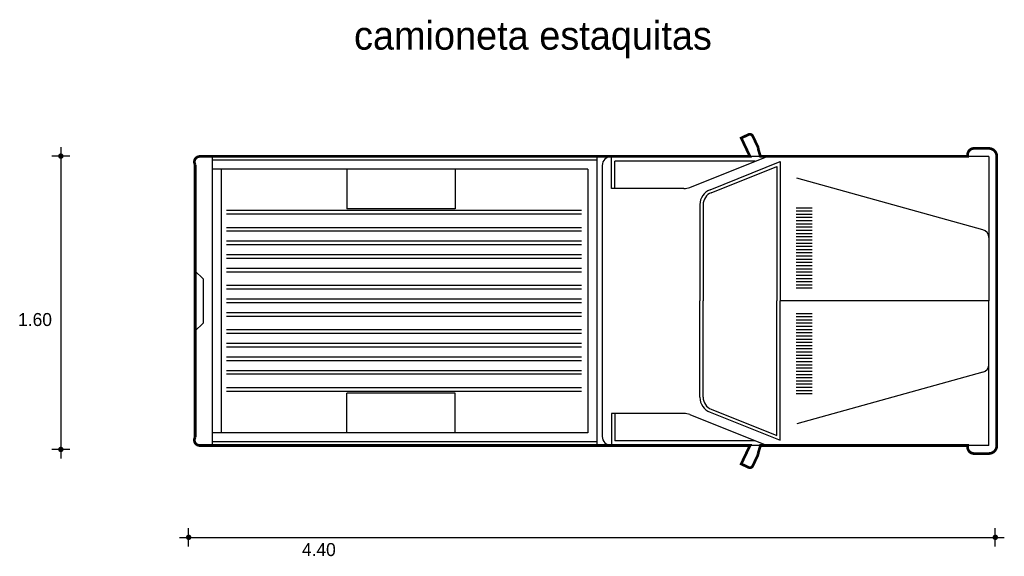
# Model space of a CAD drawing. Extents: x 3.75 to 9.2, y 1.2 to 4.17.
import ezdxf

# ---------------------------------------------------------------- set-up
doc = ezdxf.new("R2010")
doc.units = 0
doc.header["$MEASUREMENT"] = 0
for name, color, linetype in [('BORDE', 2, 'CONTINUOUS'), ('COTAS', 6, 'CONTINUOUS'), ('DIBUJO', 5, 'CONTINUOUS'), ('TEXTO', 4, 'CONTINUOUS')]:
    doc.layers.add(name, color=color, linetype=linetype)

msp = doc.modelspace()

# ---------------------------------------------------------------- linework, layer by layer
at = {"layer": 'BORDE', "const_width": 0.015}
msp.add_lwpolyline([(9.1184, 1.7694, 0.414214), (9.1628, 1.8138), (9.1628, 2.6138), (9.1628, 3.4138, 0.414214), (9.1184, 3.4583), (9.0366, 3.4583, 0.414214), (9.0011, 3.4227), (9.0011, 3.4138), (7.8537, 3.4138), (7.8408, 3.4569, 0.148069), (7.8393, 3.467), (7.8111, 3.5264, 0.414214), (7.7874, 3.5348), (7.7472, 3.5158), (7.7957, 3.4138), (4.7484, 3.4138, 0.585906), (4.7228, 3.3682), (4.7228, 1.8595, 0.585906), (4.7484, 1.8138), (7.7957, 1.8138), (7.7472, 1.7119), (7.7874, 1.6928, 0.414214), (7.8111, 1.7012), (7.8393, 1.7606, 0.148069), (7.8408, 1.7708), (7.8537, 1.8138), (9.0011, 1.8138), (9.0011, 1.8049, 0.414214), (9.0366, 1.7694)], format="xyb", close=True, dxfattribs=at)
at = {"layer": 'COTAS'}
for p, q in [((3.9789, 3.4659), (3.9789, 1.7422)), ((4.0289, 3.4159), (3.9289, 3.4159)), ((4.0289, 1.7922), (3.9289, 1.7922)), ((4.6865, 1.2554), (4.6865, 1.3554)), ((9.1543, 1.2554), (9.1543, 1.3554)), ((4.6365, 1.3054), (9.2043, 1.3054))]:
    msp.add_line(p, q, dxfattribs=at)
at = {"layer": 'COTAS', "const_width": 0.015}
for points in [[(3.9714, 3.4159, 1), (3.9864, 3.4159, 1)], [(3.9714, 1.7922, 1), (3.9864, 1.7922, 1)], [(4.679, 1.3054, 1), (4.694, 1.3054, 1)], [(9.1468, 1.3054, 1), (9.1618, 1.3054, 1)]]:
    msp.add_lwpolyline(points, format="xyb", close=True, dxfattribs=at)
at = {"layer": 'DIBUJO'}
for p, q in [((7.7472, 3.5158), (7.7874, 3.5348)), ((7.7472, 3.5158), (7.7957, 3.4138)), ((7.8111, 3.5264), (7.8393, 3.467)), ((7.8408, 3.4569), (7.8537, 3.4138)), ((9.1184, 3.4583), (9.0366, 3.4583)), ((4.7184, 2.7822), (4.7184, 3.3838)), ((6.9473, 3.4138), (4.7484, 3.4138)), ((4.8184, 1.8138), (4.8184, 3.4138)), ((6.9473, 3.3938), (4.8184, 3.3938)), ((6.9473, 3.4138), (6.9473, 1.8138)), ((9.1184, 3.4138), (7.0273, 3.4138)), ((7.0295, 3.236), (7.0295, 3.4138)), ((7.8243, 3.3872), (7.0473, 3.3872)), ((7.0473, 3.236), (7.0473, 3.3872)), ((7.4625, 3.2424), (7.891, 3.4138)), ((7.5743, 3.2297), (7.9628, 3.3851)), ((7.9628, 3.3851), (7.9628, 2.6138)), ((9.0011, 3.4138), (9.0011, 3.4227)), ((9.1184, 3.4138), (9.1184, 2.6138)), ((9.1628, 3.4138), (9.1628, 2.6138)), ((6.8973, 3.3438), (4.8184, 3.3438)), ((4.8684, 1.8838), (4.8684, 3.3438)), ((5.5628, 3.3438), (5.5628, 3.1238)), ((6.1628, 3.3438), (6.1628, 3.1238)), ((6.8973, 3.3438), (6.8973, 1.8838)), ((6.9773, 3.3638), (6.9773, 1.8638)), ((7.5809, 3.2132), (7.945, 3.3588)), ((7.945, 3.3588), (7.945, 2.6138)), ((9.0858, 3.0085), (8.0546, 3.2942)), ((7.4295, 3.236), (7.0295, 3.236)), ((6.8628, 3.1148), (4.8967, 3.1148)), ((6.1628, 3.1238), (5.5628, 3.1238)), ((7.5184, 3.1471), (7.5184, 2.6138)), ((7.5362, 3.1471), (7.5362, 2.6138)), ((8.1406, 3.1285), (8.0517, 3.1285)), ((8.1406, 3.1107), (8.0517, 3.1107)), ((6.8628, 3.0948), (4.8967, 3.0948)), ((8.1406, 3.0929), (8.0517, 3.0929)), ((8.1406, 3.0751), (8.0517, 3.0751)), ((8.1406, 3.0573), (8.0517, 3.0573)), ((6.8628, 3.0196), (4.8967, 3.0196)), ((6.8628, 2.9996), (4.8967, 2.9996)), ((8.1406, 3.0396), (8.0517, 3.0396)), ((8.1406, 3.0218), (8.0517, 3.0218)), ((8.1406, 3.004), (8.0517, 3.004)), ((8.1406, 2.9862), (8.0517, 2.9862)), ((8.1406, 2.9685), (8.0517, 2.9685)), ((8.1406, 2.9507), (8.0517, 2.9507)), ((6.8628, 2.9445), (4.8967, 2.9445)), ((6.8628, 2.9245), (4.8967, 2.9245)), ((8.1406, 2.9329), (8.0517, 2.9329)), ((8.1406, 2.9151), (8.0517, 2.9151)), ((8.1406, 2.8973), (8.0517, 2.8973)), ((6.8628, 2.8693), (4.8967, 2.8693)), ((6.8628, 2.8493), (4.8967, 2.8493)), ((8.1406, 2.8796), (8.0517, 2.8796)), ((8.1406, 2.8618), (8.0517, 2.8618)), ((8.1406, 2.844), (8.0517, 2.844)), ((4.7684, 2.7348), (4.7184, 2.7822)), ((6.8628, 2.7941), (4.8967, 2.7941)), ((8.1406, 2.8262), (8.0517, 2.8262)), ((8.1406, 2.8085), (8.0517, 2.8085)), ((8.1406, 2.7907), (8.0517, 2.7907)), ((4.7228, 2.4496), (4.7228, 2.778)), ((4.7684, 2.4929), (4.7684, 2.7348)), ((6.8628, 2.7741), (4.8967, 2.7741)), ((8.1406, 2.7729), (8.0517, 2.7729)), ((8.1406, 2.7551), (8.0517, 2.7551)), ((8.1406, 2.7373), (8.0517, 2.7373)), ((6.8628, 2.699), (4.8967, 2.699)), ((6.8628, 2.679), (4.8967, 2.679)), ((8.1406, 2.7196), (8.0517, 2.7196)), ((8.1406, 2.7018), (8.0517, 2.7018)), ((8.1406, 2.684), (8.0517, 2.684)), ((6.8628, 2.6238), (4.8967, 2.6238)), ((6.8628, 2.6038), (4.8967, 2.6038)), ((7.5184, 2.0805), (7.5184, 2.6138)), ((7.5362, 2.0805), (7.5362, 2.6138)), ((7.945, 1.8688), (7.945, 2.6138)), ((7.9628, 1.8425), (7.9628, 2.6138)), ((9.1184, 2.6138), (7.9628, 2.6138)), ((9.1184, 1.8138), (9.1184, 2.6138)), ((9.1628, 1.8138), (9.1628, 2.6138)), ((6.8628, 2.5487), (4.8967, 2.5487)), ((6.8628, 2.5287), (4.8967, 2.5287)), ((8.1406, 2.5436), (8.0517, 2.5436)), ((8.1406, 2.5259), (8.0517, 2.5259)), ((4.7684, 2.4929), (4.7184, 2.4455)), ((8.1406, 2.5081), (8.0517, 2.5081)), ((8.1406, 2.4903), (8.0517, 2.4903)), ((8.1406, 2.4725), (8.0517, 2.4725)), ((8.1406, 2.4547), (8.0517, 2.4547)), ((4.7184, 1.8438), (4.7184, 2.4455)), ((6.8628, 2.4535), (4.8967, 2.4535)), ((6.8628, 2.4335), (4.8967, 2.4335)), ((8.1406, 2.437), (8.0517, 2.437)), ((8.1406, 2.4192), (8.0517, 2.4192)), ((8.1406, 2.4014), (8.0517, 2.4014)), ((6.8628, 2.3783), (4.8967, 2.3783)), ((6.8628, 2.3583), (4.8967, 2.3583)), ((8.1406, 2.3836), (8.0517, 2.3836)), ((8.1406, 2.3659), (8.0517, 2.3659)), ((8.1406, 2.3481), (8.0517, 2.3481)), ((6.8628, 2.3032), (4.8967, 2.3032)), ((8.1406, 2.3303), (8.0517, 2.3303)), ((8.1406, 2.3125), (8.0517, 2.3125)), ((8.1406, 2.2947), (8.0517, 2.2947)), ((6.8628, 2.2832), (4.8967, 2.2832)), ((8.1406, 2.277), (8.0517, 2.277)), ((8.1406, 2.2592), (8.0517, 2.2592)), ((8.1406, 2.2414), (8.0517, 2.2414)), ((6.8628, 2.228), (4.8967, 2.228)), ((6.8628, 2.208), (4.8967, 2.208)), ((8.1406, 2.2236), (8.0517, 2.2236)), ((8.1406, 2.2059), (8.0517, 2.2059)), ((8.1406, 2.1881), (8.0517, 2.1881)), ((9.0858, 2.2191), (8.0546, 1.9335)), ((6.8628, 2.1329), (4.8967, 2.1329)), ((8.1406, 2.1703), (8.0517, 2.1703)), ((8.1406, 2.1525), (8.0517, 2.1525)), ((8.1406, 2.1347), (8.0517, 2.1347)), ((6.8628, 2.1129), (4.8967, 2.1129)), ((5.5628, 1.8838), (5.5628, 2.1038)), ((6.1628, 2.1038), (5.5628, 2.1038)), ((6.1628, 1.8838), (6.1628, 2.1038)), ((8.1406, 2.117), (8.0517, 2.117)), ((8.1406, 2.0992), (8.0517, 2.0992)), ((7.4295, 1.9916), (7.0295, 1.9916)), ((7.0295, 1.9916), (7.0295, 1.8138)), ((7.0473, 1.9916), (7.0473, 1.8405)), ((7.4625, 1.9852), (7.891, 1.8138)), ((7.5743, 1.998), (7.9628, 1.8425)), ((7.5809, 2.0145), (7.945, 1.8688)), ((6.8973, 1.8838), (4.8184, 1.8838)), ((6.9473, 1.8138), (4.7484, 1.8138)), ((6.9473, 1.8338), (4.8184, 1.8338)), ((9.1184, 1.8138), (7.0273, 1.8138)), ((7.8243, 1.8405), (7.0473, 1.8405)), ((7.7472, 1.7119), (7.7957, 1.8138)), ((7.8408, 1.7708), (7.8537, 1.8138)), ((9.0011, 1.8138), (9.0011, 1.8049)), ((7.8111, 1.7012), (7.8393, 1.7606)), ((9.1184, 1.7694), (9.0366, 1.7694)), ((7.7472, 1.7119), (7.7874, 1.6928))]:
    msp.add_line(p, q, dxfattribs=at)
for centre, radius, start, end in [((7.795, 3.5188), 0.0178, 25.4208, 115.4208), ((7.8232, 3.4594), 0.0178, 351.7308, 25.4208), ((9.0366, 3.4227), 0.0356, 90, 180), ((9.1184, 3.4138), 0.0444, 360, 90), ((4.7484, 3.3838), 0.03, 90, 180), ((7.0273, 3.3638), 0.05, 90, 180), ((7.4295, 3.3249), 0.0889, 270, 291.8014), ((7.6073, 3.1471), 0.0889, 111.8014, 180), ((7.6073, 3.1471), 0.0711, 111.8014, 180), ((9.0739, 2.9657), 0.0444, 360, 74.5161), ((9.0739, 2.262), 0.0444, 285.4839, 360), ((7.6073, 2.0805), 0.0889, 180, 248.1986), ((7.6073, 2.0805), 0.0711, 180, 248.1986), ((7.4295, 1.9027), 0.0889, 68.1986, 90), ((7.0273, 1.8638), 0.05, 180, 270), ((4.7484, 1.8438), 0.03, 180, 270), ((9.0366, 1.8049), 0.0356, 180, 270), ((9.1184, 1.8138), 0.0444, 270, 360), ((7.8232, 1.7682), 0.0178, 334.5792, 8.2692), ((7.795, 1.7089), 0.0178, 244.5792, 334.5792)]:
    msp.add_arc(centre, radius, start, end, dxfattribs=at)

# ---------------------------------------------------------------- texts
at = {"layer": 'COTAS'}
for s, p in [('1.60', (3.7421, 2.4752)), ('4.40', (5.314, 1.2019))]:
    msp.add_text(s, height=0.072, dxfattribs=at).set_placement(p)
at = {"layer": 'TEXTO'}
msp.add_text('camioneta estaquitas', height=0.156846, dxfattribs=at).set_placement((5.6026, 4.0049))

doc.saveas('drawing.dxf')
